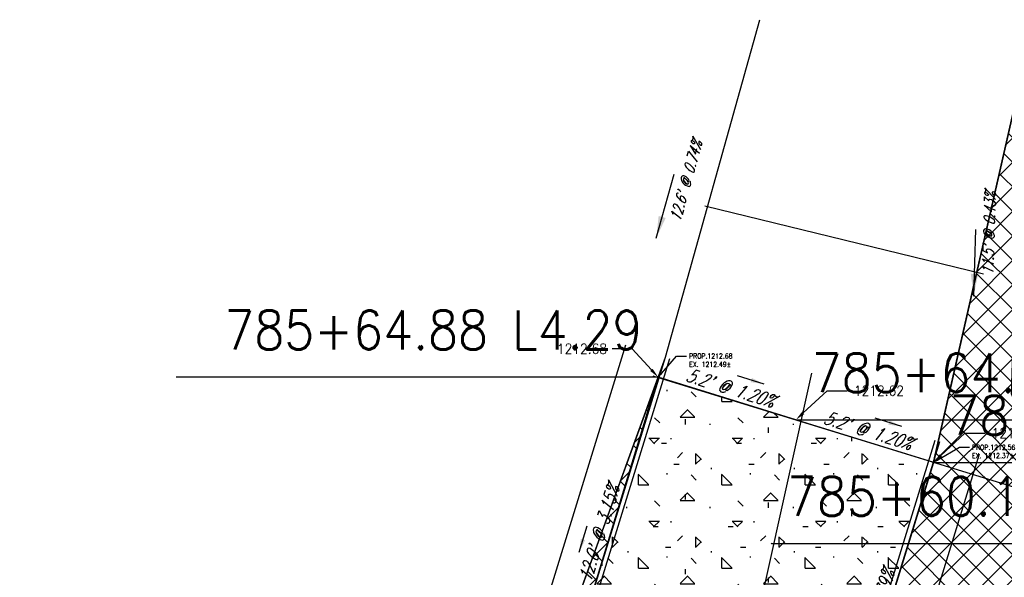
# Model space of a CAD drawing. Extents: x 167754 to 212748, y 396132 to 454338.
# Tile 127 of 147: x 168263 to 168298, y 437886 to 437906. Entities that reach past the tile are written whole.
import ezdxf
from ezdxf import colors
from ezdxf.entities.mleader import LeaderData, LeaderLine
from ezdxf.enums import TextEntityAlignment as Align
from ezdxf.math import Vec2, Vec3

# ---------------------------------------------------------------- set-up
doc = ezdxf.new("R2010")
doc.units = 0
doc.header["$MEASUREMENT"] = 0
for name, color, linetype, plot in [('0_3DP_MAT', 181, 'CONTINUOUS', False), ('0_EX. 3DP', 31, 'CONTINUOUS', False), ('0_QUANTITIES_PAVEMENT REMOVED', 130, 'CONTINUOUS', False), ('SC_SCRATCH-5', 5, 'CONTINUOUS', False)]:
    doc.layers.add(name, color=color, linetype=linetype, plot=plot)
for name, color, linetype in [('0_JLD_PR_3DP', 40, 'CONTINUOUS'), ('PV_P_CURB_RAMP', 3, 'CONTINUOUS'), ('PV_P_CURB_RAMP_HATCH', 3, 'CONTINUOUS'), ('PV_P_GRADE_BREAKS', 3, 'CONTINUOUS'), ('PV_P_SAW_CUT_LINE', 110, 'CONTINUOUS'), ('SC_SCRATCH-6', 6, 'CONTINUOUS')]:
    doc.layers.add(name, color=color, linetype=linetype)
doc.styles.add('romans', font='romans.shx', dxfattribs={"width": 0.75, "oblique": 22.5})
doc.styles.get("Standard").update_dxf_attribs({"font": 'romans.shx', "width": 0.9})
doc.dimstyles.new('4P', dxfattribs={"dimscale": 4, "dimtxt": 0.14, "dimasz": 0.14, "dimexe": 0.05, "dimexo": 0.05, "dimgap": 0.05, "dimtad": 1, "dimzin": 0, "dimdsep": 46, "dimtxsty": 'romans', "dimcen": 0, "dimdle": 0.1, "dimclrd": 1, "dimclre": 1, "dimclrt": 7, "dimaunit": 1, "dimadec": 4, "dimazin": 0, "dimtfac": 1, "dimtmove": 0, "dimatfit": 2, "dimfxl": 1, "dimtvp": 1, "dimtolj": 1, "dimtzin": 0, "dimarcsym": 0})

msp = doc.modelspace()

# ---------------------------------------------------------------- linework, layer by layer
at = {"layer": '0_3DP_MAT', "color": 4, "elevation": 1211.175}
msp.add_lwpolyline([(168262.708, 437823.167), (168284.54, 437894.046)], dxfattribs=at)
at = {"layer": 'SC_SCRATCH-5', "elevation": 1212.657}
msp.add_lwpolyline([(168287.393, 437899.052), (168297.433, 437896.608)], dxfattribs=at)

# ---------------------------------------------------------------- texts
at = {"layer": '0_3DP_MAT', "color": 211, "style": 'romans', "oblique": 22.5, "width": 0.75}
for s, rotation, p in [("5.2' @ 1.20%", 342.8802, (168293.2, 437890.735)), ("12.0' @ 3.15%", 73.0802, (168283.81, 437887.181)), ("12.0' @ 0.79%", 72.8469, (168293.712, 437884.132))]:
    msp.add_text(s, height=0.48, rotation=rotation, dxfattribs=at).set_placement(p, align=Align.CENTER)
at = {"layer": '0_EX. 3DP', "style": 'romans', "oblique": 22.5, "width": 0.75}
for s, rotation, p in [("12.6' @ 0.74%", 74.3681, (168286.905, 437899.901)), ("11.5' @ 0.43%", 88.1585, (168297.827, 437898.063))]:
    msp.add_text(s, height=0.4, rotation=rotation, dxfattribs=at).set_placement(p, align=Align.CENTER)
at = {"layer": 'SC_SCRATCH-6', "width": 0.9}
msp.add_text('785+64.88 L4.29', height=1.4, dxfattribs=at).set_placement((168285.144, 437894.583), align=Align.MIDDLE_RIGHT)
for s, p in [('785+64.65 R0.90', (168291.238, 437893.041)), ('785+64.41 R6.08', (168296.2, 437891.509)), ('785+60.11 R1.15', (168290.35, 437888.588))]:
    msp.add_text(s, height=1.4, dxfattribs=at).set_placement(p, align=Align.MIDDLE_LEFT)

# ---------------------------------------------------------------- leaders
at = {"layer": '0_3DP_MAT', "color": 211}
for points in [[(168294.483, 437891.105), (168293.528, 437891.399)], [(168282.86, 437886.573), (168283.151, 437887.53)]]:
    msp.add_leader(points, dimstyle='4P', override={"dimscale": 20, "dimtxt": 0.12, "dimasz": 0.024, "dimdec": 2}, dxfattribs=at)
at = {"layer": '0_3DP_MAT'}
ml = msp.add_multileader_mtext('Standard', dxfattribs=at)
ml.set_content('PROP.1212.68\\PEX. 1212.49±', color=256)
ml.set_leader_properties()
ml.build(insert=Vec2(0, 0))
ml.multileader.update_dxf_attribs({"dogleg_length": 0.36, "arrow_head_size": 0.18})
ctx = ml.context
ctx.base_point, ctx.char_height, ctx.arrow_head_size, ctx.landing_gap_size, ctx.plane_origin = Vec3(168286.736, 437893.643, -1.385), 0.18, 0.18, 0.09, Vec3(168270.351, 437903.946, -1.385)
notes = []
notes.append((ctx, [(0, (1, 1, 0), (168286.376, 437893.643, -1.385), (1, 0), 0.36, [(0, [(168285.709, 437892.875, -1.385)], 0, [])])]))
ctx.mtext.insert, ctx.mtext.flow_direction = Vec3(168286.826, 437893.733, -1.385), 5
ctx.mtext.has_bg_fill, ctx.mtext.bg_color, ctx.mtext.bg_scale_factor, ctx.mtext.bg_transparency, ctx.mtext.use_window_bg_color = 1, -1027028792, 1.5, 0, 1
ml = msp.add_multileader_mtext('Standard', dxfattribs=at)
ml.set_content('PROP.1212.56\\PEX. 1212.37±', color=256)
ml.set_leader_properties()
ml.build(insert=Vec2(0, 0))
ml.multileader.update_dxf_attribs({"dogleg_length": 0.36, "arrow_head_size": 0.18})
ctx = ml.context
ctx.base_point, ctx.char_height, ctx.arrow_head_size, ctx.landing_gap_size, ctx.plane_origin = Vec3(168296.926, 437890.354, 1211.047), 0.18, 0.18, 0.09, Vec3(168280.541, 437900.657, 1211.047)
notes.append((ctx, [(0, (1, 1, 0), (168296.566, 437890.354, 1211.047), (1, 0), 0.36, [(0, [(168295.632, 437889.806, 1211.047)], 0, [])])]))
ctx.mtext.insert, ctx.mtext.flow_direction = Vec3(168297.016, 437890.444, 1211.047), 5
ctx.mtext.has_bg_fill, ctx.mtext.bg_color, ctx.mtext.bg_scale_factor, ctx.mtext.bg_transparency, ctx.mtext.use_window_bg_color = 1, -1027028792, 1.5, 0, 1
at = {"layer": '0_EX. 3DP'}
for points in [[(168285.639, 437897.886), (168286.286, 437900.197)], [(168297.078, 437895.804), (168297.155, 437898.203)]]:
    msp.add_leader(points, dimstyle='4P', override={"dimscale": 20, "dimtxt": 0.12, "dimasz": 0.04, "dimdec": 2}, dxfattribs=at)
at = {"layer": 'SC_SCRATCH-5'}
ml = msp.add_multileader_mtext('Standard', dxfattribs=at)
ml.set_content('1212.62', color=256)
ml.set_leader_properties()
ml.build(insert=Vec2(0, 0))
ml.multileader.update_dxf_attribs({"text_right_attachment_type": 3, "dogleg_length": 0.36, "arrow_head_size": 0.36, "scale": 2})
ctx = ml.context
ctx.base_point, ctx.scale, ctx.char_height, ctx.arrow_head_size, ctx.landing_gap_size, ctx.plane_origin = Vec3(168292.518, 437892.394), 2, 0.36, 0.36, 0.18, Vec3(168290.673, 437891.35)
ctx.right_attachment, ctx.text_align_type = 3, 2
notes.append((ctx, [(0, (1, 1, 0), (168291.798, 437892.394), (1, 0), 0.72, [(0, [(168290.673, 437891.35)], 0, [])])]))
ctx.mtext.insert, ctx.mtext.alignment, ctx.mtext.flow_direction = Vec3(168294.565, 437892.574), 3, 5
at = {"layer": 'SC_SCRATCH-6', "has_arrowhead": 0}
for points in [[(168290.673, 437891.35), (168290.678, 437891.341), (168308.338, 437891.341)], [(168289.785, 437886.897), (168289.79, 437886.888), (168307.45, 437886.888)]]:
    msp.add_leader(points, dimstyle='4P', override={"dimscale": 20, "dimasz": 0.1}, dxfattribs=at)
for ctx, leaders in notes:
    for number, flags, end, landing, length, lines in leaders:
        leader = LeaderData()
        leader.index, (leader.has_last_leader_line, leader.has_dogleg_vector, leader.attachment_direction) = number, flags
        leader.last_leader_point, leader.dogleg_vector, leader.dogleg_length = Vec3(end), Vec3(landing), length
        for number, points, colour, breaks in lines:
            line = LeaderLine()
            line.index, line.vertices, line.color, line.breaks = number, Vec3.list(points), colors.encode_raw_color(colour), breaks
            leader.lines.append(line)
        ctx.leaders.append(leader)

# ---------------------------------------------------------------- next in the draw order: hatches: boundary and pattern name
at = {"layer": 'PV_P_CURB_RAMP_HATCH', "transparency": 33554495}
h = msp.add_hatch(dxfattribs=at)
h.set_pattern_fill('CONCRE', color=256, scale=3, pattern_type=2)
h.set_pattern_definition([(0, (0, 0), (3, 3), [0.375, -2.625]), (90, (0, 0), (-3, 3), [0.375, -2.625]), (135, (0.375, 0), (-2.999999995, 2e-16), [0.5303301, -3.7123107]), (0, (0.375, 1.6875), (3, 3), [0.375, -2.625]), (45, (0.5625, 1.5), (0, 2.999999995), [0.2651649, -3.9774756]), (135, (0.5625, 1.5), (-2.999999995, 2e-16), [0.2651649, -3.9774756]), (0, (1.5, 2.4375), (3, 3), [0.5303301, -2.4696699]), (45, (1.5, 2.4375), (0, 2.999999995), [0.375, -3.8676408]), (135, (2.0303, 2.4375), (-2.999999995, 2e-16), [0.375, -3.8676408]), (90, (2.0625, 0.75), (-3, 3), [0.375, -2.625]), (45, (2.0625, 0.75), (0, 2.999999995), [0.2651649, -3.9774756]), (135, (2.25, 0.9375), (-2.999999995, 2e-16), [0.2651649, -3.9774756]), (0, (0.375, 0.75), (3, 3), [0.1875, -2.5125]), (0, (2.625, 1.5), (3, 3), [0.1875, -2.5125]), (90, (1.6875, 1.875), (-3, 3), [0.1875, -2.5125]), (135, (2.0625, 0.1875), (-2.999999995, 2e-16), [0.2651649, -3.9774756]), (135, (0.75, 2.25), (-2.999999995, 2e-16), [0.2651649, -3.9774756]), (45, (1.4062, 0.9844), (0, 2.999999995), [0.2651649, -3.9774756]), (90, (1.0312, 0.375), (-3, 3), [0.046875, -2.953125]), (90, (1.172, 1.6406), (-3, 3), [0.046875, -2.953125]), (90, (2.578, 2.1562), (-3, 3), [0.046875, -2.953125]), (90, (2.625, 0.5625), (-3, 3), [0.046875, -2.953125])])
h.paths.add_polyline_path([(168278.318, 437868.748), (168282.217, 437881.394), (168285.709, 437892.875), (168295.634, 437889.818), (168292.095, 437878.351), (168289.311, 437869.308)])
at = {"layer": 'PV_P_SAW_CUT_LINE', "transparency": 33554495}
h = msp.add_hatch(dxfattribs=at)
h.set_pattern_fill('ANSI37', color=256, scale=5)
h.paths.add_polyline_path([(168298.812, 437903.791), (168295.632, 437889.806), (168292.095, 437878.351), (168289.311, 437869.308), (168318.589, 437870.622), (168307.779, 437874.441), (168303.168, 437880.539), (168298.442, 437892.283)])
h = msp.add_hatch(dxfattribs=at)
h.set_pattern_fill('ANSI37', color=256, scale=5)
edge = h.paths.add_edge_path()
edge.add_line((168270.312, 437868.249), (168278.318, 437868.748))
edge.add_line((168278.318, 437868.748), (168282.217, 437881.394))
edge.add_line((168282.217, 437881.394), (168285.709, 437892.875))
edge.add_line((168285.709, 437892.875), (168284.045, 437888.294))
edge.add_line((168284.045, 437888.294), (168281.852, 437882.259))
edge.add_line((168281.852, 437882.259), (168280.109, 437880.172))
edge.add_line((168280.109, 437880.172), (168274.302, 437874.298))
edge.add_line((168274.302, 437874.298), (168269.3, 437869.793))
edge.add_line((168269.3, 437869.793), (168266.754, 437868.027))
edge.add_line((168266.754, 437868.027), (168278.318, 437868.748))

# ---------------------------------------------------------------- next in the draw order: linework, layer by layer
at = {"layer": '0_3DP_MAT', "color": 4, "elevation": 1211.175}
for points in [[(168264.142, 437822.725), (168285.974, 437893.604)], [(168264.304, 437822.675), (168286.136, 437893.554)], [(168273.861, 437819.731), (168295.693, 437890.61)], [(168274.024, 437819.681), (168295.856, 437890.56)], [(168275.457, 437819.24), (168297.289, 437890.119)]]:
    msp.add_lwpolyline(points, dxfattribs=at)
at = {"layer": '0_3DP_MAT', "color": 211}
msp.add_lwpolyline([(168285.519, 437892.933), (168303.072, 437887.527)], dxfattribs=at)
for points in [[(168285.709, 437892.875, 1212.68), (168282.217, 437881.394, 1212.302)], [(168292.095, 437878.351, 1212.463), (168295.634, 437889.818, 1212.558)]]:
    msp.add_polyline3d(points, dxfattribs=at)
at = {"layer": '0_EX. 3DP'}
for points in [[(168271.002, 437868.736, 1211.987), (168274.658, 437871.319, 1212.02), (168276.946, 437874.334, 1212.083), (168281.852, 437882.259, 1212.318), (168285.974, 437893.604, 1212.5), (168289.377, 437905.766, 1212.594)], [(168291.231, 437893.023, 1212.495), (168288.657, 437881.38, 1212.444), (168285.16, 437869.136, 1212.346)]]:
    msp.add_polyline3d(points, dxfattribs=at)
at = {"layer": '0_JLD_PR_3DP'}
for points in [[(168290.672, 437891.346, 1212.62), (168285.711, 437892.881, 1212.682)], [(168290.672, 437891.346, 1212.62), (168295.634, 437889.818, 1212.558)]]:
    msp.add_polyline3d(points, dxfattribs=at)
at = {"layer": '0_QUANTITIES_PAVEMENT REMOVED'}
msp.add_lwpolyline([(168270.312, 437868.249), (168266.754, 437868.027), (168269.3, 437869.793), (168274.302, 437874.298), (168280.109, 437880.172), (168281.852, 437882.259), (168281.852, 437882.259), (168285.711, 437892.881), (168295.634, 437889.818), (168298.812, 437903.791), (168298.442, 437892.283), (168302.871, 437881.276), (168303.168, 437880.539), (168307.779, 437874.441), (168315.456, 437871.729), (168318.589, 437870.622), (168311.957, 437870.307), (168297.488, 437869.628), (168290.847, 437869.375), (168280.091, 437868.858), (168270.312, 437868.249)], dxfattribs=at)
at = {"layer": 'PV_P_CURB_RAMP', "elevation": 1212.22}
msp.add_lwpolyline([(168278.318, 437868.748), (168282.217, 437881.394), (168285.709, 437892.875), (168295.634, 437889.818), (168292.095, 437878.351), (168289.311, 437869.308), (168278.318, 437868.748)], dxfattribs=at)
at = {"layer": 'PV_P_GRADE_BREAKS'}
msp.add_lwpolyline([(168285.709, 437892.875), (168295.634, 437889.818)], dxfattribs=at)
at = {"layer": 'PV_P_SAW_CUT_LINE'}
for points in [[(168298.812, 437903.791), (168295.632, 437889.806), (168292.095, 437878.351), (168289.311, 437869.308), (168318.589, 437870.622), (168307.779, 437874.441), (168303.168, 437880.539), (168298.442, 437892.283), (168298.812, 437903.791)], [(168270.312, 437868.249), (168278.318, 437868.748), (168282.217, 437881.394), (168285.709, 437892.875), (168284.045, 437888.294), (168281.852, 437882.259), (168280.109, 437880.172), (168274.302, 437874.298), (168269.3, 437869.793), (168266.754, 437868.027), (168278.318, 437868.748)]]:
    msp.add_lwpolyline(points, dxfattribs=at)

# ---------------------------------------------------------------- next in the draw order: texts
at = {"layer": '0_3DP_MAT', "color": 211, "style": 'romans', "oblique": 22.5, "width": 0.75}
msp.add_text("5.2' @ 1.20%", height=0.48, rotation=342.8024, dxfattribs=at).set_placement((168288.239, 437892.267), align=Align.CENTER)

# ---------------------------------------------------------------- next in the draw order: leaders
at = {"layer": '0_3DP_MAT', "color": 211}
msp.add_leader([(168289.523, 437892.635), (168288.567, 437892.931)], dimstyle='4P', override={"dimscale": 20, "dimtxt": 0.12, "dimasz": 0.024, "dimdec": 2}, dxfattribs=at)
at = {"layer": 'SC_SCRATCH-5'}
ml = msp.add_multileader_mtext('Standard', dxfattribs=at)
ml.set_content('1212.68', color=256)
ml.set_leader_properties()
ml.build(insert=Vec2(0, 0))
ml.multileader.update_dxf_attribs({"text_right_attachment_type": 3, "dogleg_length": 0.36, "arrow_head_size": 0.36, "scale": 2})
ctx = ml.context
ctx.base_point, ctx.scale, ctx.char_height, ctx.arrow_head_size, ctx.landing_gap_size, ctx.plane_origin = Vec3(168281.822, 437893.905, 1212.488), 2, 0.36, 0.36, 0.18, Vec3(168285.711, 437892.881, 1212.488)
ctx.right_attachment, ctx.text_align_type = 3, 2
notes = []
notes.append((ctx, [(1, (1, 1, 0), (168284.768, 437893.905, 1212.488), (-1, 0), 0.72, [(0, [(168285.711, 437892.881, 1212.488)], 0, [])])]))
ctx.mtext.insert, ctx.mtext.alignment, ctx.mtext.flow_direction = Vec3(168283.868, 437894.085, 1212.488), 3, 5
ml = msp.add_multileader_mtext('Standard', dxfattribs=at)
ml.set_content('1212.56', color=256)
ml.set_leader_properties()
ml.build(insert=Vec2(0, 0))
ml.multileader.update_dxf_attribs({"text_right_attachment_type": 3, "dogleg_length": 0.36, "arrow_head_size": 0.36, "scale": 2})
ctx = ml.context
ctx.base_point, ctx.scale, ctx.char_height, ctx.arrow_head_size, ctx.landing_gap_size, ctx.plane_origin = Vec3(168297.48, 437890.862, 1212.5), 2, 0.36, 0.36, 0.18, Vec3(168295.634, 437889.818, 1212.5)
ctx.right_attachment, ctx.text_align_type = 3, 2
notes.append((ctx, [(0, (1, 1, 0), (168296.76, 437890.862, 1212.5), (1, 0), 0.72, [(0, [(168295.634, 437889.818, 1212.5)], 0, [])])]))
ctx.mtext.insert, ctx.mtext.alignment, ctx.mtext.flow_direction = Vec3(168299.527, 437891.042, 1212.5), 3, 5
at = {"layer": 'SC_SCRATCH-6', "has_arrowhead": 0}
for points in [[(168285.709, 437892.875), (168285.704, 437892.883), (168268.344, 437892.883)], [(168295.634, 437889.818), (168295.64, 437889.809), (168313.3, 437889.809)]]:
    msp.add_leader(points, dimstyle='4P', override={"dimscale": 20, "dimasz": 0.1}, dxfattribs=at)
for ctx, leaders in notes:
    for number, flags, end, landing, length, lines in leaders:
        leader = LeaderData()
        leader.index, (leader.has_last_leader_line, leader.has_dogleg_vector, leader.attachment_direction) = number, flags
        leader.last_leader_point, leader.dogleg_vector, leader.dogleg_length = Vec3(end), Vec3(landing), length
        for number, points, colour, breaks in lines:
            line = LeaderLine()
            line.index, line.vertices, line.color, line.breaks = number, Vec3.list(points), colors.encode_raw_color(colour), breaks
            leader.lines.append(line)
        ctx.leaders.append(leader)

doc.saveas('drawing.dxf')
